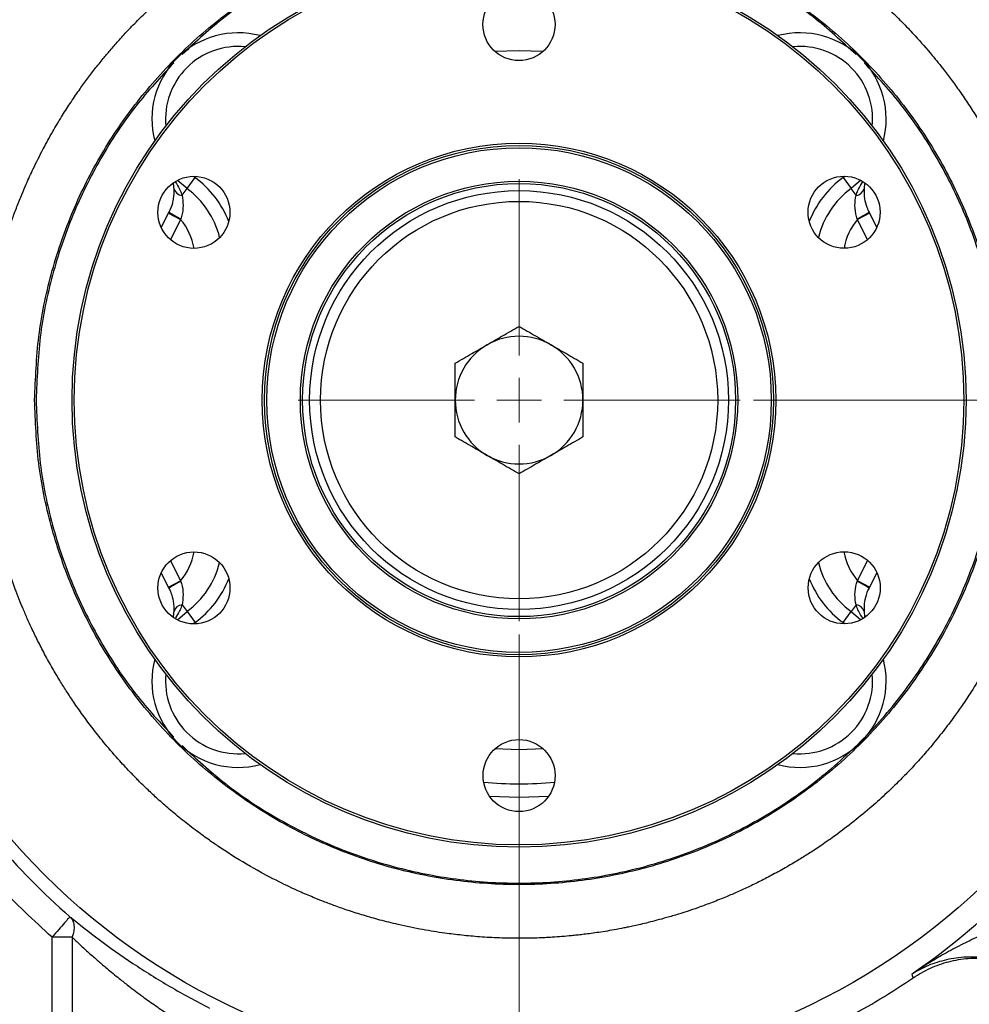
# Model space of a CAD drawing. Header units: inches. Extents: x 0.6 to 16.3, y -0.3 to 11.5.
# Tile 13 of 15: x 11.3 to 14.1, y 6 to 8.9. Entities that reach past the tile are written whole.
import ezdxf

# ---------------------------------------------------------------- set-up
doc = ezdxf.new("R2010")
doc.units = ezdxf.units.IN
doc.header["$MEASUREMENT"] = 0
doc.styles.add('SLDTEXTSTYLE0', font='TXT', dxfattribs={"width": 0.75})
doc.dimstyles.new('SLDDIMSTYLE0', dxfattribs={"dimtxt": 0.137795, "dimasz": 0.14, "dimexe": 0, "dimexo": 0.0625, "dimgap": 0.034449, "dimtad": 0, "dimdec": 1, "dimlfac": 1.5, "dimrnd": 1e-09, "dimzin": 12, "dimdsep": 46, "dimtxsty": 'SLDTEXTSTYLE0', "dimblk1": 'CLOSED', "dimblk2": 'CLOSED', "dimsah": 1, "dimcen": 0.09, "dimadec": 0, "dimazin": 3, "dimtfac": 1, "dimtdec": 1, "dimtmove": 0, "dimatfit": 0, "dimldrblk": 'CLOSED', "dimfxl": 0, "dimfrac": 2, "dimtolj": 1, "dimtzin": 12, "dimarcsym": 0})
doc.dimstyles.new('SLDDIMSTYLE1', dxfattribs={"dimtxt": 0.137795, "dimasz": 0.14, "dimexe": 0, "dimexo": 0.0625, "dimgap": 0.034449, "dimtad": 0, "dimdec": 1, "dimlfac": 1.5, "dimrnd": 1e-09, "dimzin": 12, "dimdsep": 46, "dimtxsty": 'SLDTEXTSTYLE0', "dimblk1": 'CLOSED', "dimblk2": 'CLOSED', "dimsah": 1, "dimcen": 0.09, "dimadec": 0, "dimazin": 3, "dimtfac": 1, "dimtofl": 0, "dimtmove": 0, "dimatfit": 3, "dimldrblk": 'CLOSED', "dimfxl": 0, "dimfrac": 2, "dimtolj": 1, "dimtzin": 12, "dimarcsym": 0})
doc.dimstyles.new('SLDDIMSTYLE3', dxfattribs={"dimtxt": 0.137795, "dimasz": 0.14, "dimexe": 0, "dimexo": 0.0625, "dimgap": 0.034449, "dimtad": 0, "dimtih": 1, "dimtoh": 1, "dimdec": 1, "dimlfac": 1.5, "dimrnd": 1e-09, "dimzin": 12, "dimdsep": 46, "dimtxsty": 'SLDTEXTSTYLE0', "dimblk1": 'CLOSED', "dimblk2": 'CLOSED', "dimsah": 1, "dimcen": 0.09, "dimadec": 0, "dimazin": 3, "dimtfac": 1, "dimtdec": 1, "dimtofl": 0, "dimtmove": 0, "dimatfit": 3, "dimldrblk": 'CLOSED', "dimfxl": 0, "dimfrac": 2, "dimtolj": 1, "dimtzin": 12, "dimarcsym": 0})

# ---------------------------------------------------------------- blocks, each defined once
blk = doc.blocks.new('_Closed')
at = {"color": 0, "linetype": 'ByBlock', "lineweight": -2}
for p, q in [((-1, 0.166667), (0, 0)), ((-1, 0.166667), (-1, -0.166667)), ((0, 0), (-1, -0.166667)), ((0, 0), (-1, 0))]:
    blk.add_line(p, q, dxfattribs=at)
blk = doc.blocks.new('_D')
at = {"color": 7, "linetype": 'Continuous', "lineweight": 0}
for p, q in [((12.8039, 7.077), (12.8039, 4.507)), ((11.9705, 5.2559), (11.9705, 4.507)), ((12.3939, 4.7449), (12.3519, 4.7449)), ((12.3519, 4.7449), (12.3519, 4.5261)), ((12.5975, 4.7449), (12.6395, 4.7449)), ((12.6395, 4.7449), (12.6395, 4.5261)), ((11.9705, 4.5464), (11.7205, 4.5464)), ((12.8039, 4.5464), (13.0539, 4.5464)), ((12.3519, 4.5261), (12.3939, 4.5261)), ((12.6395, 4.5261), (12.5975, 4.5261))]:
    blk.add_line(p, q, dxfattribs=at)
at = {"color": 7, "linetype": 'Continuous', "lineweight": 18, "xscale": 0.14, "yscale": 0.14}
for p, rotation in [((11.9705, 4.5464), 359.9999997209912), ((12.8039, 4.5464), 179.9999997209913)]:
    blk.add_blockref('_Closed', p, dxfattribs=dict(at, rotation=rotation))
at = {"color": 7, "linetype": 'Continuous', "lineweight": 18, "char_height": 0.1378, "attachment_point": 1, "rotation": 360, "style": 'SLDTEXTSTYLE0'}
for s, insert in [('32', (12.3939, 4.7038)), ('1.2', (12.3684, 4.4976))]:
    blk.add_mtext(s, dxfattribs=dict(at, insert=insert))
blk = doc.blocks.new('_D_1')
at = {"color": 7, "linetype": 'Continuous', "lineweight": 0}
for p, q in [((9.7516, 6.1795), (9.7516, 3.689)), ((11.9705, 5.2559), (11.9705, 3.689)), ((10.5903, 3.9269), (10.5483, 3.9269)), ((10.5483, 3.9269), (10.5483, 3.7081)), ((10.7939, 3.9269), (10.8359, 3.9269)), ((10.8359, 3.9269), (10.8359, 3.7081)), ((9.7516, 3.7284), (10.4275, 3.7284)), ((10.5483, 3.7081), (10.5903, 3.7081)), ((10.8359, 3.7081), (10.7939, 3.7081)), ((11.9705, 3.7284), (10.9567, 3.7284))]:
    blk.add_line(p, q, dxfattribs=at)
at = {"color": 7, "linetype": 'Continuous', "lineweight": 18, "xscale": 0.14, "yscale": 0.14}
for p, rotation in [((9.7516, 3.7284), 179.9999997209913), ((11.9705, 3.7284), 359.9999997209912)]:
    blk.add_blockref('_Closed', p, dxfattribs=dict(at, rotation=rotation))
at = {"color": 7, "linetype": 'Continuous', "lineweight": 18, "char_height": 0.1378, "attachment_point": 1, "rotation": 360, "style": 'SLDTEXTSTYLE0'}
for s, insert in [('85', (10.5903, 3.8857)), ('3.3', (10.5649, 3.6796))]:
    blk.add_mtext(s, dxfattribs=dict(at, insert=insert))
blk = doc.blocks.new('_D_3')
at = {"color": 7, "linetype": 'Continuous', "lineweight": 0}
for p, q in [((13.7657, 9.8186), (15.7627, 9.8186)), ((15.7233, 9.8186), (15.7233, 9.056)), ((15.5706, 9.028), (15.5286, 9.028)), ((15.5286, 9.028), (15.5286, 8.8092)), ((15.8761, 9.028), (15.9181, 9.028)), ((15.9181, 9.028), (15.9181, 8.8092)), ((15.5286, 8.8092), (15.5706, 8.8092)), ((15.9181, 8.8092), (15.8761, 8.8092)), ((15.7233, 4.9489), (15.7233, 8.6031)), ((14.0494, 4.9489), (15.7627, 4.9489))]:
    blk.add_line(p, q, dxfattribs=at)
at = {"color": 7, "linetype": 'Continuous', "lineweight": 18, "xscale": 0.14, "yscale": 0.14}
for p, rotation in [((15.7233, 9.8186), 90.0000000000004), ((15.7233, 4.9489), 270.0000000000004)]:
    blk.add_blockref('_Closed', p, dxfattribs=dict(at, rotation=rotation))
at = {"color": 7, "linetype": 'Continuous', "lineweight": 18, "char_height": 0.1378, "attachment_point": 1, "style": 'SLDTEXTSTYLE0'}
for s, insert in [('186', (15.5706, 8.9869)), ('7.3', (15.5961, 8.7807))]:
    blk.add_mtext(s, dxfattribs=dict(at, insert=insert))
blk = doc.blocks.new('_D_4')
at = {"color": 7, "linetype": 'Continuous', "lineweight": 0}
for p, q in [((14.8572, 6.5954), (14.8572, 3.2166)), ((11.9705, 5.2559), (11.9705, 3.2166)), ((13.1839, 3.4544), (13.1419, 3.4544)), ((13.1419, 3.4544), (13.1419, 3.2357)), ((13.4893, 3.4544), (13.5313, 3.4544)), ((13.5313, 3.4544), (13.5313, 3.2357)), ((11.9705, 3.256), (13.0211, 3.256)), ((14.8572, 3.256), (13.6521, 3.256)), ((13.1419, 3.2357), (13.1839, 3.2357)), ((13.5313, 3.2357), (13.4893, 3.2357))]:
    blk.add_line(p, q, dxfattribs=at)
at = {"color": 7, "linetype": 'Continuous', "lineweight": 18, "xscale": 0.14, "yscale": 0.14, "rotation": 180.0000000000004}
blk.add_blockref('_Closed', (11.9705, 3.256), dxfattribs=at)
at = {"color": 7, "linetype": 'Continuous', "lineweight": 18, "xscale": 0.14, "yscale": 0.14}
blk.add_blockref('_Closed', (14.8572, 3.256), dxfattribs=at)
at = {"color": 7, "linetype": 'Continuous', "lineweight": 18, "char_height": 0.1378, "attachment_point": 1, "style": 'SLDTEXTSTYLE0'}
for s, insert in [('110', (13.1839, 3.4133)), ('4.3', (13.2093, 3.2071))]:
    blk.add_mtext(s, dxfattribs=dict(at, insert=insert))
blk = doc.blocks.new('_D_6')
at = {"color": 7, "linetype": 'Continuous', "lineweight": 0}
for p, q in [((13.4922, 7.7653), (15.4146, 7.7653)), ((15.3752, 7.7653), (15.3752, 6.0393)), ((15.2225, 6.0114), (15.1805, 6.0114)), ((15.1805, 6.0114), (15.1805, 5.7926)), ((15.528, 6.0114), (15.5699, 6.0114)), ((15.5699, 6.0114), (15.5699, 5.7926)), ((15.1805, 5.7926), (15.2225, 5.7926)), ((15.5699, 5.7926), (15.528, 5.7926)), ((15.3752, 4.9489), (15.3752, 5.5864)), ((14.0494, 4.9489), (15.4146, 4.9489))]:
    blk.add_line(p, q, dxfattribs=at)
at = {"color": 7, "linetype": 'Continuous', "lineweight": 18, "xscale": 0.14, "yscale": 0.14}
for p, rotation in [((15.3752, 7.7653, 7.2231), 90.0000000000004), ((15.3752, 4.9489, 7.2231), 270.0000000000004)]:
    blk.add_blockref('_Closed', p, dxfattribs=dict(at, rotation=rotation))
at = {"color": 7, "linetype": 'Continuous', "lineweight": 18, "char_height": 0.1378, "attachment_point": 1, "style": 'SLDTEXTSTYLE0'}
for s, insert in [('107', (15.2225, 5.9702)), ('4.2', (15.248, 5.7641))]:
    blk.add_mtext(s, dxfattribs=dict(at, insert=insert))
blk = doc.blocks.new('SW_CENTERMARKSYMBOL_1')
at = {"color": 0, "linetype": 'Continuous', "lineweight": 18}
for p, q in [((0, 0.1312), (0, 0.649)), ((0, 0), (0, 0.0656)), ((-0.1312, 0), (-0.649, 0)), ((0, 0), (-0.0656, 0)), ((0, 0), (0, -0.0656)), ((0, 0), (0.0656, 0)), ((0.1312, 0), (0.649, 0)), ((0, -0.1312), (0, -0.649))]:
    blk.add_line(p, q, dxfattribs=at)

msp = doc.modelspace()

# ---------------------------------------------------------------- linework, layer by layer
at = {"color": 7, "linetype": 'Continuous', "lineweight": 25}
for p, q in [((11.8288, 8.3862), (11.8525, 8.4184)), ((13.7553, 8.4184), (13.779, 8.3862)), ((11.8288, 8.3862), (11.8005, 8.4104)), ((11.8142, 8.3664), (11.8288, 8.3862)), ((13.808, 8.4111), (13.779, 8.3862)), ((13.7935, 8.3664), (13.779, 8.3862)), ((11.753, 8.272), (11.7745, 8.3143)), ((11.7745, 8.3143), (11.776, 8.3171)), ((11.7745, 8.3143), (11.8098, 8.2955)), ((11.8105, 8.2976), (11.8098, 8.2955)), ((13.798, 8.2955), (13.7973, 8.2976)), ((13.8333, 8.3143), (13.798, 8.2955)), ((13.8318, 8.3171), (13.8333, 8.3143)), ((13.8333, 8.3143), (13.8546, 8.2723)), ((11.3814, 7.7664), (11.3814, 7.7653)), ((11.7745, 7.2162), (11.7531, 7.2583)), ((13.8547, 7.2586), (13.8333, 7.2162)), ((11.7745, 7.2162), (11.8098, 7.2351)), ((11.8098, 7.2351), (11.8105, 7.233)), ((13.7973, 7.233), (13.798, 7.2351)), ((13.8333, 7.2162), (13.798, 7.2351)), ((11.776, 7.2134), (11.7745, 7.2162)), ((13.8333, 7.2162), (13.8318, 7.2134)), ((11.8004, 7.12), (11.8288, 7.1444)), ((11.8142, 7.1642), (11.8288, 7.1444)), ((11.8288, 7.1444), (11.8525, 7.1121)), ((13.7553, 7.1121), (13.779, 7.1444)), ((13.7935, 7.1642), (13.779, 7.1444)), ((13.779, 7.1444), (13.8073, 7.1202)), ((11.4913, 6.1883), (11.4325, 6.1883)), ((11.4325, 5.7836), (11.4325, 6.1883)), ((11.4913, 6.1883), (11.4913, 5.7836)), ((13.9597, 6.0752), (13.958, 6.0808)), ((13.9615, 6.0693), (13.9597, 6.0752))]:
    msp.add_line(p, q, dxfattribs=at)
at = {"color": 8, "linetype": 'Continuous', "lineweight": 25}
for p, q in [((11.8475, 8.4222), (11.8525, 8.4184)), ((13.7553, 8.4184), (13.7605, 8.4224)), ((11.8098, 8.2955), (11.7802, 8.236)), ((13.8274, 8.2362), (13.798, 8.2955)), ((11.7804, 7.2943), (11.8098, 7.2351)), ((13.798, 7.2351), (13.8275, 7.2946)), ((11.8525, 7.1121), (11.8472, 7.1081)), ((13.7603, 7.1084), (13.7553, 7.1121))]:
    msp.add_line(p, q, dxfattribs=at)
at = {"color": 8, "linetype": 'Continuous', "lineweight": 25, "flags": 128}
for points in [[(12.7325, 8.7895), (12.8039, 8.7919), (12.875, 8.7895)], [(12.8753, 6.7411), (12.8039, 6.7386), (12.7327, 6.7411)]]:
    msp.add_lwpolyline(points, dxfattribs=at)
at = {"color": 7, "linetype": 'Continuous', "lineweight": 25, "flags": 128}
msp.add_lwpolyline([(12.8905, 6.6018), (12.8039, 6.5986), (12.7175, 6.6018)], dxfattribs=at)
at = {"color": 7, "linetype": 'Continuous', "lineweight": 25}
for centre, radius in [((12.8039, 7.7653), 1.9709), ((12.8039, 7.7653), 1.3127), ((12.8039, 7.7653), 1.306), ((12.8037, 8.8677), 0.1058), ((12.8039, 7.7653), 0.7542), ((12.8039, 7.7653), 0.7475), ((12.8039, 7.7653), 0.7408), ((11.8491, 8.3164), 0.1058), ((13.7585, 8.3166), 0.1058), ((12.8039, 7.7653), 0.6423), ((12.8039, 7.7653), 0.6357), ((12.8039, 7.7653), 0.615), ((12.8039, 7.7653), 0.5833), ((11.8492, 7.2139), 0.1058), ((13.7587, 7.2142), 0.1058), ((12.804, 6.6628), 0.1058)]:
    msp.add_circle(centre, radius, dxfattribs=at)
for centre, radius, start, end in [((11.9789, 8.5902), 0.2533, 75.2521, 194.7479), ((13.6288, 8.5902), 0.2533, 345.2521, 104.7479), ((11.816, 8.3925), 0.0262, 194.573, 265.9636), ((11.6786, 8.1822), 0.2533, 13.7423, 53.6509), ((13.9291, 8.1822), 0.2533, 126.3491, 166.2398), ((13.7917, 8.3925), 0.0262, 274.0364, 345.427), ((12.0112, 8.6923), 0.4429, 237.9116, 243.046), ((13.5965, 8.6923), 0.4429, 296.954, 302.0884), ((12.8039, 7.7653), 0.1875, 60, 120), ((12.8039, 7.7653), 0.1875, 120, 180), ((12.8039, 7.7653), 0.1875, 0, 60), ((12.8039, 7.7653), 0.1875, 180, 240), ((12.8039, 7.7653), 0.1875, 300, 0), ((12.8039, 7.7653), 0.1875, 240, 300), ((11.6786, 7.3484), 0.2533, 306.3491, 346.2398), ((13.9291, 7.3484), 0.2533, 193.7423, 233.6509), ((12.0112, 6.8382), 0.4429, 116.954, 122.0884), ((13.5965, 6.8382), 0.4429, 57.9116, 63.046), ((11.816, 7.1381), 0.0262, 94.0364, 165.427), ((13.7917, 7.1381), 0.0262, 14.573, 85.9636), ((11.9789, 6.9403), 0.2533, 165.2521, 284.7479), ((13.6288, 6.9403), 0.2533, 255.2521, 14.7479), ((12.8039, 7.7653), 2.0099, 211.0232, 228.9899), ((12.8039, 7.7653), 2.0419, 304.4163, 325.5837), ((12.8039, 7.7653), 2.0533, 297.8764, 304.3161)]:
    msp.add_arc(centre, radius, start, end, dxfattribs=at)
at = {"color": 8, "linetype": 'Continuous', "lineweight": 25}
for centre, radius, start, end in [((11.9789, 8.5902), 0.2133, 84.477, 185.523), ((13.6288, 8.5902), 0.2133, 354.477, 95.523), ((11.6786, 8.1822), 0.2933, 21.5183, 53.6509), ((13.9291, 8.1822), 0.2933, 126.3491, 158.5054), ((11.6786, 8.1822), 0.1733, 9.4265, 40.8313), ((13.9291, 8.1822), 0.1733, 139.1687, 170.4952), ((11.6786, 7.3484), 0.1733, 319.1687, 350.4952), ((13.9291, 7.3484), 0.1733, 189.4265, 220.8313), ((11.6786, 7.3484), 0.2933, 306.3491, 338.5054), ((13.9291, 7.3484), 0.2933, 201.5183, 233.6509), ((11.9789, 6.9403), 0.2133, 174.477, 275.523), ((13.6288, 6.9403), 0.2133, 264.477, 5.523), ((12.8039, 7.7653), 1.1267, 264.7088, 275.3053)]:
    msp.add_arc(centre, radius, start, end, dxfattribs=at)
at = {"color": 7, "linetype": 'Continuous', "lineweight": 25}
for points, knots in [([(11.2238, 7.7666), (11.2241, 7.7886), (11.2246, 7.8325), (11.229, 7.8984), (11.2359, 7.964), (11.2461, 8.0332), (11.2584, 8.0964), (11.27, 8.1453), (11.2804, 8.1848), (11.2905, 8.2203), (11.3032, 8.2603), (11.3157, 8.2967), (11.3293, 8.3336), (11.3431, 8.368), (11.3588, 8.4049), (11.3791, 8.4492), (11.4049, 8.5005), (11.433, 8.5514), (11.4593, 8.5956), (11.4852, 8.636), (11.51, 8.6724), (11.5344, 8.7063), (11.5582, 8.7375), (11.581, 8.7661), (11.6038, 8.7934), (11.6277, 8.8207), (11.6558, 8.8513), (11.687, 8.8833), (11.7235, 8.9187), (11.7675, 8.9586), (11.8179, 9.0005), (11.8679, 9.0387), (11.9107, 9.0688), (11.9461, 9.0923), (11.9796, 9.1134), (12.0167, 9.1356), (12.0564, 9.1576), (12.0955, 9.1779), (12.1311, 9.1952), (12.1661, 9.2112), (12.1987, 9.2251), (12.2283, 9.2369), (12.2541, 9.2467), (12.2776, 9.2552), (12.2985, 9.2624), (12.3169, 9.2685), (12.3328, 9.2735), (12.3614, 9.2823), (12.3995, 9.293), (12.4438, 9.3039), (12.4832, 9.3126), (12.5285, 9.3215), (12.5846, 9.3305), (12.634, 9.3364), (12.67, 9.3397), (12.6921, 9.3414), (12.7143, 9.3429), (12.7368, 9.344), (12.7595, 9.3448), (12.7823, 9.3453), (12.8005, 9.3454), (12.8287, 9.3453), (12.87, 9.3443), (12.9217, 9.3412), (12.9715, 9.3365), (13.0165, 9.3311), (13.0643, 9.3239), (13.1117, 9.3152), (13.1647, 9.3039), (13.2217, 9.2896), (13.2827, 9.2715), (13.3455, 9.2502), (13.4146, 9.2233), (13.4891, 9.1899), (13.5647, 9.1509), (13.6395, 9.1072), (13.6987, 9.0681), (13.7439, 9.0355), (13.7748, 9.0121), (13.7995, 8.9924), (13.8163, 8.9784), (13.8259, 8.9704), (13.8348, 8.9627), (13.8455, 8.9534), (13.8579, 8.9425), (13.8719, 8.9298), (13.8876, 8.9153), (13.9047, 8.8989), (13.9202, 8.8835), (13.9413, 8.8622), (13.9736, 8.8281), (14.0132, 8.783), (14.0491, 8.7383), (14.0769, 8.7016), (14.1021, 8.6663), (14.1276, 8.6284), (14.1521, 8.5897), (14.1724, 8.5553), (14.189, 8.5257), (14.2028, 8.5), (14.2162, 8.474), (14.229, 8.4477), (14.2414, 8.4213), (14.2533, 8.3946), (14.266, 8.3645), (14.2825, 8.3233), (14.2973, 8.2822), (14.3099, 8.2436), (14.3187, 8.215), (14.3277, 8.1835), (14.3367, 8.1491), (14.3456, 8.1118), (14.3616, 8.0362), (14.3795, 7.9206), (14.3824, 7.8175), (14.3839, 7.7653)], [0, 0, 0, 0, 0.0132928, 0.0265854, 0.0398779, 0.0531706, 0.0688483, 0.0788078, 0.0835426, 0.0935318, 0.1011586, 0.108873, 0.1167983, 0.1249345, 0.1312549, 0.1410637, 0.1543604, 0.165997, 0.176204, 0.185438, 0.1950014, 0.2028294, 0.2107273, 0.218695, 0.2249519, 0.2322413, 0.2406161, 0.2500762, 0.2592243, 0.2713892, 0.2859806, 0.2988332, 0.3093899, 0.3176024, 0.3245577, 0.3332717, 0.3437443, 0.3519813, 0.3599396, 0.3676894, 0.3752308, 0.3813573, 0.3869298, 0.3919484, 0.3964132, 0.4003241, 0.4036812, 0.4064844, 0.4184003, 0.4275918, 0.4340586, 0.442831, 0.4554746, 0.4684254, 0.4728558, 0.4773211, 0.4818213, 0.4863563, 0.4909262, 0.495531, 0.5001706, 0.5019338, 0.5125451, 0.5251722, 0.5332185, 0.5428115, 0.552545, 0.5624192, 0.5719767, 0.5852949, 0.5979263, 0.6104562, 0.6253244, 0.6427546, 0.6597877, 0.6767651, 0.6950873, 0.7026443, 0.7104541, 0.7185169, 0.72177, 0.7236669, 0.7260431, 0.7288986, 0.7322334, 0.7360474, 0.7403406, 0.7451131, 0.7503647, 0.7535733, 0.7632432, 0.778741, 0.7898495, 0.7978718, 0.8066015, 0.8160384, 0.8255258, 0.8342702, 0.8401594, 0.8460485, 0.8519377, 0.8578269, 0.8637161, 0.8696053, 0.8754946, 0.8834225, 0.8964387, 0.9019085, 0.9079437, 0.9145443, 0.9217103, 0.9294416, 0.9377383, 0.9684202, 1, 1, 1, 1]), ([(11.3814, 7.7664), (11.3838, 7.8285), (11.3886, 7.9526), (11.4265, 8.1355), (11.4862, 8.3121), (11.5689, 8.4794), (11.6727, 8.6344), (11.7958, 8.7746), (11.9361, 8.8975), (12.0913, 9.0011), (12.2586, 9.0835), (12.4353, 9.1434), (12.6183, 9.1797), (12.8045, 9.1918), (12.9906, 9.1796), (13.1736, 9.1431), (13.3502, 9.0831), (13.5175, 9.0005), (13.6726, 8.8968), (13.8128, 8.7738), (13.9358, 8.6335), (14.0394, 8.4784), (14.122, 8.3111), (14.1815, 8.1344), (14.2193, 7.9514), (14.224, 7.8273), (14.2264, 7.7653)], [0, 0, 0, 0, 0.041667, 0.083333, 0.125, 0.166667, 0.208333, 0.25, 0.291667, 0.333333, 0.375, 0.416667, 0.458333, 0.5, 0.541667, 0.583333, 0.625, 0.666667, 0.708333, 0.75, 0.791667, 0.833333, 0.875, 0.916667, 0.958333, 1, 1, 1, 1]), ([(13.7936, 8.7794), (13.7524, 8.8175), (13.6657, 8.8977), (13.5147, 8.9966), (13.3482, 9.0793), (13.1719, 9.139), (12.9895, 9.1753), (12.8039, 9.1874), (12.6182, 9.1753), (12.4358, 9.139), (12.2596, 9.0793), (12.093, 8.9966), (11.9421, 8.8978), (11.8555, 8.8177), (11.8144, 8.7797)], [0, 0, 0, 0, 0.076771, 0.161433, 0.246095, 0.330757, 0.415419, 0.500081, 0.584743, 0.669405, 0.754067, 0.838729, 0.923391, 1, 1, 1, 1]), ([(11.7897, 8.755), (11.7516, 8.7138), (11.6714, 8.6271), (11.5725, 8.4761), (11.4898, 8.3096), (11.4305, 8.1333), (11.3928, 7.9509), (11.3881, 7.8272), (11.3858, 7.7653)], [0, 0, 0, 0, 0.153518, 0.322814, 0.492111, 0.661407, 0.830704, 1, 1, 1, 1]), ([(14.222, 7.7653), (14.2196, 7.8272), (14.215, 7.9509), (14.1773, 8.1333), (14.1179, 8.3096), (14.0352, 8.4761), (13.9364, 8.627), (13.8563, 8.7136), (13.8183, 8.7548)], [0, 0, 0, 0, 0.169351, 0.338703, 0.508054, 0.677406, 0.846757, 1, 1, 1, 1]), ([(11.776, 8.3171), (11.7771, 8.3192), (11.7829, 8.3305), (11.787, 8.344), (11.7911, 8.3654), (11.7909, 8.3762), (11.7907, 8.3859)], [0, 0, 0, 0, 0.0892672, 0.47597, 0.5328338, 1, 1, 1, 1]), ([(11.7907, 8.3859), (11.7906, 8.3869), (11.7902, 8.3923), (11.7894, 8.3973), (11.7887, 8.4014)], [0, 0, 0, 0, 0.183505, 1, 1, 1, 1]), ([(13.817, 8.3859), (13.8169, 8.3762), (13.8166, 8.3597), (13.8227, 8.3371), (13.8282, 8.3241), (13.8307, 8.3192), (13.8318, 8.3171)], [0, 0, 0, 0, 0.466659, 0.794726, 0.91083, 1, 1, 1, 1]), ([(13.819, 8.401), (13.8183, 8.3971), (13.8175, 8.3922), (13.8171, 8.3869), (13.817, 8.3859)], [0, 0, 0, 0, 0.8119659, 1, 1, 1, 1]), ([(11.8142, 8.3664), (11.8157, 8.3566), (11.8188, 8.3371), (11.8154, 8.3124), (11.8112, 8.2997), (11.8105, 8.2976)], [0, 0, 0, 0, 0.455207, 0.908538, 1, 1, 1, 1]), ([(13.7973, 8.2976), (13.7965, 8.2997), (13.7923, 8.3124), (13.7889, 8.3371), (13.792, 8.3566), (13.7935, 8.3664)], [0, 0, 0, 0, 0.091462, 0.544793, 1, 1, 1, 1]), ([(12.7101, 7.9277), (12.7252, 7.9364), (12.757, 7.9547), (12.7878, 7.9725), (12.8039, 7.9818)], [0, 0, 0, 0, 0.476313, 1, 1, 1, 1]), ([(12.8039, 7.9818), (12.82, 7.9725), (12.8507, 7.9547), (12.8825, 7.9364), (12.8976, 7.9277)], [0, 0, 0, 0, 0.523687, 1, 1, 1, 1]), ([(12.6164, 7.8735), (12.6325, 7.8828), (12.6632, 7.9006), (12.695, 7.9189), (12.7101, 7.9277)], [0, 0, 0, 0, 0.523687, 1, 1, 1, 1]), ([(12.8976, 7.9277), (12.9127, 7.9189), (12.9445, 7.9006), (12.9753, 7.8828), (12.9914, 7.8735)], [0, 0, 0, 0, 0.476313, 1, 1, 1, 1]), ([(12.6164, 7.7653), (12.6164, 7.7827), (12.6164, 7.8194), (12.6164, 7.8549), (12.6164, 7.8735)], [0, 0, 0, 0, 0.476313, 1, 1, 1, 1]), ([(12.9914, 7.8735), (12.9914, 7.8549), (12.9914, 7.8194), (12.9914, 7.7827), (12.9914, 7.7653)], [0, 0, 0, 0, 0.523687, 1, 1, 1, 1]), ([(14.3839, 7.7653), (14.3829, 7.7214), (14.3809, 7.6387), (14.3665, 7.5232), (14.3477, 7.4242), (14.3267, 7.3414), (14.3063, 7.2747), (14.291, 7.2309), (14.2814, 7.2053), (14.2768, 7.1933), (14.2727, 7.1828), (14.2692, 7.1739), (14.2662, 7.1667), (14.2563, 7.1426), (14.2372, 7.099), (14.2052, 7.0339), (14.1696, 6.9697), (14.1354, 6.9141), (14.1066, 6.8709), (14.0792, 6.8321), (14.0484, 6.7912), (14.0146, 6.7495), (13.9814, 6.7113), (13.9511, 6.6784), (13.9189, 6.6454), (13.8824, 6.6101), (13.8378, 6.5698), (13.7876, 6.5282), (13.7381, 6.4906), (13.6948, 6.4602), (13.6593, 6.4367), (13.6254, 6.4154), (13.5894, 6.3941), (13.5511, 6.3729), (13.5129, 6.353), (13.477, 6.3355), (13.4424, 6.3198), (13.4055, 6.304), (13.3678, 6.289), (13.3306, 6.2755), (13.2995, 6.2649), (13.2691, 6.2552), (13.2397, 6.2464), (13.21, 6.2382), (13.1845, 6.2317), (13.162, 6.2263), (13.1426, 6.2219), (13.1262, 6.2184), (13.1068, 6.2144), (13.084, 6.2101), (13.0574, 6.2056), (13.0331, 6.2019), (13.0111, 6.1988), (12.9914, 6.1964), (12.9741, 6.1944), (12.9444, 6.1913), (12.9056, 6.1882), (12.8659, 6.1863), (12.8401, 6.1855), (12.8254, 6.1853), (12.8136, 6.1852), (12.7875, 6.1851), (12.746, 6.1859), (12.69, 6.189), (12.6365, 6.1939), (12.5809, 6.2007), (12.5183, 6.2108), (12.4549, 6.2238), (12.3968, 6.2383), (12.3485, 6.252), (12.3048, 6.2659), (12.2656, 6.2795), (12.2309, 6.2926), (12.1959, 6.3066), (12.1523, 6.3254), (12.0942, 6.3528), (12.0198, 6.3924), (11.9603, 6.4287), (11.921, 6.4549), (11.9052, 6.4657), (11.8896, 6.4766), (11.8717, 6.4895), (11.8449, 6.5093), (11.8112, 6.5356), (11.7736, 6.5669), (11.7404, 6.5963), (11.712, 6.6229), (11.6871, 6.6473), (11.6605, 6.6744), (11.6275, 6.7099), (11.5901, 6.7531), (11.5541, 6.7981), (11.5234, 6.8393), (11.4973, 6.8766), (11.4748, 6.9106), (11.454, 6.9438), (11.4327, 6.9798), (11.411, 7.0189), (11.3905, 7.0584), (11.3727, 7.0952), (11.3574, 7.1289), (11.3455, 7.1569), (11.3346, 7.1837), (11.3196, 7.2226), (11.3004, 7.2774), (11.2813, 7.3413), (11.266, 7.4012), (11.2523, 7.4643), (11.2402, 7.534), (11.2311, 7.6081), (11.225, 7.6851), (11.2242, 7.7367), (11.2238, 7.7653)], [0, 0, 0, 0, 0.0265309, 0.0499466, 0.0702465, 0.0874302, 0.1014971, 0.1124471, 0.1154044, 0.1180153, 0.1202799, 0.122198, 0.1237697, 0.124995, 0.137958, 0.1525472, 0.1687825, 0.1823272, 0.1920206, 0.2001132, 0.2110379, 0.2229462, 0.2325847, 0.241604, 0.250004, 0.2604269, 0.2722989, 0.2863047, 0.2998631, 0.3098123, 0.3183243, 0.3255783, 0.3340016, 0.3435943, 0.3520211, 0.360046, 0.3677059, 0.3750005, 0.3842956, 0.3922566, 0.3988837, 0.4041768, 0.4115243, 0.4174697, 0.4227709, 0.4274278, 0.4314405, 0.4348089, 0.437533, 0.4434337, 0.4488585, 0.4538076, 0.458281, 0.4622787, 0.4658006, 0.4688468, 0.480302, 0.4893103, 0.4928967, 0.4958713, 0.498234, 0.4999848, 0.5116527, 0.5233202, 0.5338967, 0.5440878, 0.5571806, 0.5722153, 0.5832156, 0.5933345, 0.6025719, 0.6109278, 0.6184022, 0.6249949, 0.6337309, 0.6470672, 0.6638133, 0.6846293, 0.689161, 0.6923669, 0.6961964, 0.7006497, 0.7057267, 0.7163439, 0.7264792, 0.735293, 0.7431366, 0.7500097, 0.7563226, 0.7660937, 0.7793226, 0.7907933, 0.8009674, 0.8103228, 0.8183531, 0.8255968, 0.8340142, 0.8436056, 0.852637, 0.8608748, 0.8683371, 0.8750239, 0.8792332, 0.8858342, 0.900219, 0.9143062, 0.9261295, 0.9375667, 0.9533385, 0.968849, 0.9827133, 1, 1, 1, 1]), ([(14.2264, 7.7653), (14.224, 7.7032), (14.2193, 7.5791), (14.1815, 7.3961), (14.1219, 7.2194), (14.0393, 7.052), (13.9356, 6.8968), (13.8126, 6.7565), (13.6723, 6.6335), (13.5171, 6.5298), (13.3498, 6.4473), (13.1731, 6.3873), (12.9901, 6.3509), (12.8039, 6.3387), (12.6177, 6.3509), (12.4346, 6.3873), (12.258, 6.4473), (12.0906, 6.5298), (11.9354, 6.6335), (11.7951, 6.7565), (11.6721, 6.8968), (11.5685, 7.052), (11.4858, 7.2194), (11.4262, 7.3961), (11.3884, 7.5791), (11.3837, 7.7032), (11.3814, 7.7653)], [0, 0, 0, 0, 0.041667, 0.083333, 0.125, 0.166667, 0.208333, 0.25, 0.291667, 0.333333, 0.375, 0.416667, 0.458333, 0.5, 0.541667, 0.583333, 0.625, 0.666667, 0.708333, 0.75, 0.791667, 0.833333, 0.875, 0.916667, 0.958333, 1, 1, 1, 1]), ([(11.3858, 7.7653), (11.3881, 7.7034), (11.3928, 7.5796), (11.4305, 7.3972), (11.4898, 7.221), (11.5725, 7.0544), (11.6714, 6.9035), (11.7514, 6.8169), (11.7895, 6.7758)], [0, 0, 0, 0, 0.169351, 0.338703, 0.508054, 0.677406, 0.846757, 1, 1, 1, 1]), ([(11.8141, 6.7511), (11.8553, 6.713), (11.942, 6.6328), (12.093, 6.5339), (12.2596, 6.4513), (12.4358, 6.3916), (12.6182, 6.3553), (12.8039, 6.3431), (12.9895, 6.3553), (13.172, 6.3916), (13.3481, 6.4514), (13.515, 6.5336), (13.6696, 6.637), (13.8095, 6.7597), (13.9322, 6.8995), (14.0355, 7.0542), (14.1179, 7.221), (14.1773, 7.3972), (14.215, 7.5796), (14.2196, 7.7034), (14.222, 7.7653)], [0, 0, 0, 0, 0.05064, 0.106485, 0.162329, 0.218174, 0.274019, 0.329863, 0.385708, 0.441553, 0.497398, 0.553242, 0.609087, 0.664932, 0.720776, 0.776621, 0.832466, 0.888311, 0.944155, 1, 1, 1, 1]), ([(12.6164, 7.657), (12.6164, 7.6756), (12.6164, 7.7111), (12.6164, 7.7478), (12.6164, 7.7653)], [0, 0, 0, 0, 0.523687, 1, 1, 1, 1]), ([(12.9914, 7.7653), (12.9914, 7.7478), (12.9914, 7.7111), (12.9914, 7.6756), (12.9914, 7.657)], [0, 0, 0, 0, 0.476313, 1, 1, 1, 1]), ([(12.7101, 7.6029), (12.695, 7.6116), (12.6632, 7.63), (12.6325, 7.6477), (12.6164, 7.657)], [0, 0, 0, 0, 0.476313, 1, 1, 1, 1]), ([(12.9914, 7.657), (12.9753, 7.6477), (12.9445, 7.63), (12.9127, 7.6116), (12.8976, 7.6029)], [0, 0, 0, 0, 0.523687, 1, 1, 1, 1]), ([(12.8039, 7.5488), (12.7878, 7.5581), (12.757, 7.5758), (12.7252, 7.5942), (12.7101, 7.6029)], [0, 0, 0, 0, 0.523687, 1, 1, 1, 1]), ([(12.8976, 7.6029), (12.8825, 7.5942), (12.8507, 7.5758), (12.82, 7.5581), (12.8039, 7.5488)], [0, 0, 0, 0, 0.476313, 1, 1, 1, 1]), ([(11.8105, 7.233), (11.8112, 7.2309), (11.8154, 7.2182), (11.8188, 7.1934), (11.8157, 7.1739), (11.8142, 7.1642)], [0, 0, 0, 0, 0.0914615, 0.544793, 1, 1, 1, 1]), ([(13.7935, 7.1642), (13.792, 7.1739), (13.7889, 7.1934), (13.7923, 7.2182), (13.7965, 7.2309), (13.7973, 7.233)], [0, 0, 0, 0, 0.455207, 0.9085385, 1, 1, 1, 1]), ([(11.7907, 7.1446), (11.7909, 7.1543), (11.7911, 7.1709), (11.785, 7.1935), (11.7796, 7.2064), (11.7771, 7.2113), (11.776, 7.2134)], [0, 0, 0, 0, 0.466659, 0.794726, 0.91083, 1, 1, 1, 1]), ([(13.8318, 7.2134), (13.8307, 7.2113), (13.8249, 7.2), (13.8207, 7.1866), (13.8167, 7.1652), (13.8169, 7.1543), (13.817, 7.1446)], [0, 0, 0, 0, 0.089267, 0.47597, 0.532834, 1, 1, 1, 1]), ([(11.7887, 7.1295), (11.7894, 7.1335), (11.7902, 7.1383), (11.7906, 7.1436), (11.7907, 7.1446)], [0, 0, 0, 0, 0.811966, 1, 1, 1, 1]), ([(13.817, 7.1446), (13.8171, 7.1436), (13.8175, 7.1382), (13.8184, 7.1332), (13.8191, 7.1291)], [0, 0, 0, 0, 0.1835049, 1, 1, 1, 1]), ([(11.4325, 6.1883), (11.3791, 6.2378), (11.2722, 6.3367), (11.1314, 6.5046), (11.0524, 6.627), (11.013, 6.6882)], [0, 0, 0, 0, 0.333252, 0.666738, 1, 1, 1, 1]), ([(11.485, 6.2486), (11.5127, 6.2264), (11.5681, 6.1821), (11.6681, 6.1116), (11.7771, 6.0426), (11.8557, 6.0008), (11.895, 5.9799)], [0, 0, 0, 0, 0.251561, 0.502133, 0.751208, 1, 1, 1, 1]), ([(11.485, 6.2486), (11.488, 6.245), (11.4938, 6.238), (11.4973, 6.2231), (11.497, 6.2065), (11.4932, 6.1944), (11.4913, 6.1883)], [0, 0, 0, 0, 0.262476, 0.500005, 0.749927, 1, 1, 1, 1]), ([(14.2592, 6.2275), (14.2428, 6.2229), (14.2089, 6.2134), (14.1588, 6.1931), (14.1085, 6.1695), (14.0594, 6.1433), (14.0092, 6.114), (13.976, 6.0925), (13.958, 6.0808)], [0, 0, 0, 0, 0.148711, 0.307882, 0.47867, 0.643417, 0.806904, 1, 1, 1, 1]), ([(11.4913, 6.1883), (11.4991, 6.1809), (11.5149, 6.1661), (11.5407, 6.1426), (11.567, 6.1194), (11.5968, 6.094), (11.6263, 6.0697), (11.6612, 6.0423), (11.6967, 6.0155), (11.7366, 5.9869), (11.7766, 5.9598), (11.8173, 5.9336), (11.8453, 5.9168), (11.8588, 5.9086)], [0, 0, 0, 0, 0.081025, 0.163179, 0.249802, 0.325185, 0.426866, 0.50076, 0.610337, 0.70719, 0.803928, 0.905201, 1, 1, 1, 1]), ([(14.1806, 6.128), (14.159, 6.1294), (14.115, 6.1323), (14.0579, 6.123), (14.0047, 6.1068), (13.9736, 6.0895), (13.958, 6.0808)], [0, 0, 0, 0, 0.238217, 0.486589, 0.742099, 1, 1, 1, 1]), ([(13.9615, 6.0693), (13.9779, 6.0794), (14.0108, 6.0994), (14.0658, 6.118), (14.1229, 6.1283), (14.1615, 6.1267), (14.1807, 6.1258)], [0, 0, 0, 0, 0.249977, 0.500009, 0.750036, 1, 1, 1, 1])]:
    msp.add_open_spline(points, degree=3, knots=knots, dxfattribs=at)
at = {"color": 8, "linetype": 'Continuous', "lineweight": 25}
for points, knots in [([(11.7941, 8.4062), (11.7987, 8.3991), (11.8061, 8.3876), (11.8117, 8.3736), (11.8138, 8.3675), (11.8142, 8.3664)], [0, 0, 0, 0, 0.574909, 0.923422, 1, 1, 1, 1]), ([(13.7935, 8.3664), (13.7939, 8.3675), (13.796, 8.3736), (13.8015, 8.3872), (13.8086, 8.3982), (13.8129, 8.4049)], [0, 0, 0, 0, 0.079173, 0.439497, 1, 1, 1, 1]), ([(11.8142, 7.1642), (11.8138, 7.163), (11.8117, 7.1569), (11.8063, 7.1434), (11.7991, 7.1323), (11.7948, 7.1256)], [0, 0, 0, 0, 0.079173, 0.439497, 1, 1, 1, 1]), ([(13.8137, 7.1244), (13.8091, 7.1315), (13.8017, 7.1429), (13.796, 7.1569), (13.7939, 7.163), (13.7935, 7.1642)], [0, 0, 0, 0, 0.574909, 0.923422, 1, 1, 1, 1])]:
    msp.add_open_spline(points, degree=3, knots=knots, dxfattribs=at)
at = {"color": 7, "linetype": 'Continuous', "lineweight": 25}
msp.add_open_spline([(11.485, 6.2486), (11.484, 6.2475), (11.482, 6.2452), (11.4698, 6.2312), (11.4527, 6.2115), (11.4393, 6.196), (11.4325, 6.1883)], degree=3, dxfattribs=at)

# ---------------------------------------------------------------- block references
at = {"color": 7, "linetype": 'Continuous', "lineweight": 0}
msp.add_blockref('SW_CENTERMARKSYMBOL_1', (12.8039, 7.7653), dxfattribs=at)

# ---------------------------------------------------------------- dimensions: what is measured, and where the dimension line sits
at = {"color": 7, "linetype": 'Continuous', "lineweight": 18}
for base, p1, p2, angle, dimstyle, picture, middle in [((15.7233, 4.9489), (13.7264, 9.8186), (14.01, 4.9489), 90, 'SLDDIMSTYLE3', '_D_3', (15.7233, 8.8295)), ((15.3752, 4.9489), (13.4528, 7.7653), (14.01, 4.9489), 90, 'SLDDIMSTYLE3', '_D_6', (15.3752, 5.8129)), ((12.80387, 4.54641), (11.97054, 5.29524), (12.80387, 7.11633), 360, 'SLDDIMSTYLE0', '_D', (12.49571, 4.54641)), ((11.9705, 3.7284), (9.7516, 6.2189), (11.9705, 5.2952), 360, 'SLDDIMSTYLE1', '_D_1', (10.6921, 3.7284))]:
    dim = msp.add_linear_dim(base=base, p1=p1, p2=p2, angle=angle, dimstyle=dimstyle, dxfattribs=at)
    dim.commit()
    dim.dimension.update_dxf_attribs({"geometry": picture, "text_midpoint": middle, "dimtype": 160})
dim = msp.add_linear_dim(base=(11.9705, 3.256), p1=(14.8572, 6.6348), p2=(11.9705, 5.2952), dimstyle='SLDDIMSTYLE1', dxfattribs=at)
dim.commit()
dim.dimension.update_dxf_attribs({"geometry": '_D_4', "text_midpoint": (13.3366, 3.256), "dimtype": 160})

doc.saveas('drawing.dxf')
